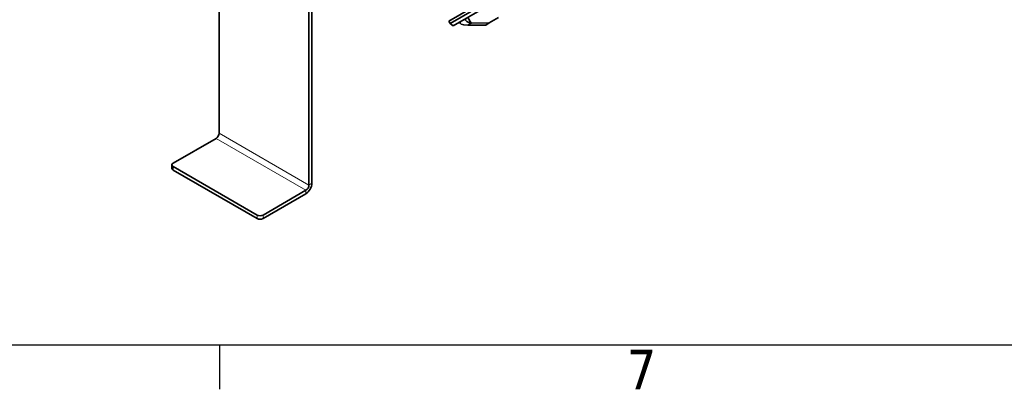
# Model space of a CAD drawing. Header units: millimetres. Extents: x 0 to 2970, y 0 to 2100.
# Tile 4 of 41: x 283 to 719, y 31 to 194. Entities that reach past the tile are written whole.
import ezdxf

# ---------------------------------------------------------------- set-up
doc = ezdxf.new("R2010")
doc.units = ezdxf.units.MM
doc.header["$LTSCALE"] = 5
doc.layers.get('0').update_dxf_attribs({"lineweight": 25})
for name, color, linetype, lineweight in [('Geometria schizzo (ISO)', 7, 'Continuous', 25), ('Simbolo (ISO)', 7, 'Continuous', 25), ('Spigoli visibili(ISO)', 7, 'Continuous', 35)]:
    doc.layers.add(name, color=color, linetype=linetype, lineweight=lineweight)
doc.layers.add('Spigoli tangenti visibili(ISO)', color=7, linetype='Continuous', lineweight=15, true_color=0x00803f)
doc.styles.add('Testo nota (ISO)', font='tahoma.ttf')

# ---------------------------------------------------------------- blocks, each defined once
blk = doc.blocks.new('Bordi Bordo di default')
at = {"layer": 'Geometria schizzo (ISO)'}
blk.add_line((74.25, 10), (74.25, 6.1), dxfattribs=at)
at = {"layer": 'Geometria schizzo (ISO)', "flags": 128}
blk.add_lwpolyline([(10, 10), (10, 410), (584, 410), (584, 10), (10, 10)], dxfattribs=at)
at = {"layer": 'Simbolo (ISO)', "insert": (110.291, 6.1), "char_height": 3.5, "attachment_point": 7, "style": 'Testo nota (ISO)'}
blk.add_mtext('7', dxfattribs=at)

msp = doc.modelspace()

# ---------------------------------------------------------------- linework, layer by layer
at = {"layer": 'Spigoli tangenti visibili(ISO)'}
for p, q in [((477.955, 193.18), (477.909, 193.26)), ((410.868, 120.923), (371.093, 143.887)), ((409.542, 118.627), (369.767, 141.591)), ((350.764, 127.557), (350.764, 129.088)), ((409.542, 117.096), (409.542, 118.627)), ((412.194, 121.689), (410.868, 120.923)), ((387.887, 107.655), (387.887, 106.124)), ((390.538, 106.124), (390.538, 107.655))]:
    msp.add_line(p, q, dxfattribs=at)
at = {"layer": 'Spigoli visibili(ISO)'}
for p, q in [((371.093, 143.887), (371.093, 269.424)), ((410.868, 246.46), (410.868, 120.923)), ((412.194, 247.225), (412.194, 121.689)), ((486.297, 201.35), (472.765, 193.537)), ((473.408, 192.424), (486.939, 200.237)), ((488.505, 199.378), (474.718, 191.417)), ((472.765, 193.537), (473.408, 192.424)), ((473.408, 192.424), (474.718, 191.417)), ((477.757, 192.466), (477.451, 192.995)), ((489.074, 191.767), (481.088, 191.73)), ((482.65, 192.632), (481.193, 195.156)), ((490.637, 192.669), (482.65, 192.632)), ((490.637, 192.669), (489.074, 191.767)), ((494.795, 195.071), (490.637, 192.669)), ((350.764, 130.619), (369.767, 141.591)), ((350.215, 128.323), (350.215, 129.854)), ((387.887, 107.655), (350.764, 129.088)), ((387.887, 106.124), (350.764, 127.557)), ((409.542, 118.627), (390.538, 107.655)), ((409.542, 117.096), (390.538, 106.124))]:
    msp.add_line(p, q, dxfattribs=at)
for centre, major_axis, ratio, start_param, end_param in [((484.444, 193.701), (-6.726, -1.078), 0.2444918, 5.9673374, 7.2945175), ((484.263, 193.778), (-4.205, 0.443), 0.3304567, 5.900657, 7.4954218), ((369.767, 143.122), (0.937, 1.624), 0.5773503, 3.9269908, 5.4977871), ((352.09, 129.854), (-1.875, 0), 0.5773503, 5.4977871, 7.0685835), ((352.09, 128.323), (-1.875, 0), 0.5773503, 0, 0.7853982), ((409.542, 120.158), (-1.875, -3.248), 0.5773503, 0.7853982, 2.3561945), ((409.542, 120.158), (-0.937, -1.624), 0.5773503, 0.7853982, 2.3561945), ((389.213, 108.421), (-1.875, 0), 0.5773503, 0.7853982, 2.3561945), ((389.213, 106.89), (1.875, 0), 0.5773503, 3.9269908, 5.4977871)]:
    msp.add_ellipse(centre, major_axis=major_axis, ratio=ratio, start_param=start_param, end_param=end_param, dxfattribs=at)
for points, knots in [([(477.968, 193.187), (477.968, 193.192), (477.979, 193.204), (477.99, 193.216), (478.001, 193.227), (478.012, 193.238), (478.022, 193.248), (478.032, 193.258), (478.041, 193.268), (478.049, 193.277), (478.058, 193.286), (478.066, 193.294), (478.072, 193.302), (478.08, 193.31), (478.086, 193.317), (478.091, 193.323), (478.096, 193.33), (478.101, 193.335), (478.104, 193.34), (478.108, 193.345), (478.111, 193.35), (478.112, 193.353), (478.114, 193.357), (478.115, 193.359), (478.114, 193.361), (478.114, 193.363), (478.113, 193.364), (478.11, 193.365), (478.108, 193.365), (478.104, 193.365), (478.1, 193.363), (478.095, 193.362), (478.09, 193.36), (478.441, 193.567)], [0.00000614, 0.00000614, 0.00000614, 0.00000614, 0.06350389, 0.06350389, 0.06350389, 0.12840487, 0.12840487, 0.12840487, 0.1946805, 0.1946805, 0.1946805, 0.26230067, 0.26230067, 0.26230067, 0.33122727, 0.33122727, 0.33122727, 0.40141399, 0.40141399, 0.40141399, 0.47280615, 0.47280615, 0.47280615, 0.54534073, 0.54534073, 0.54534073, 0.61894639, 0.61894639, 0.61894639, 0.69354371, 0.69354371, 0.69354371, 0.76362123, 0.76362123, 0.76362123, 0.76362123]), ([(481.097, 191.735), (481.355, 191.884), (481.612, 192.032), (482.13, 192.331), (482.39, 192.482), (482.65, 192.632)], [-0.497, -0.497, -0.497, -0.497, -0.25, -0.25, 0, 0, 0, 0])]:
    msp.add_open_spline(points, degree=3, knots=knots, dxfattribs=at)

# ---------------------------------------------------------------- block references
at = {"xscale": 5, "yscale": 5, "zscale": 5}
msp.add_blockref('Bordi Bordo di default', (0, 0), dxfattribs=at)

doc.saveas('drawing.dxf')
